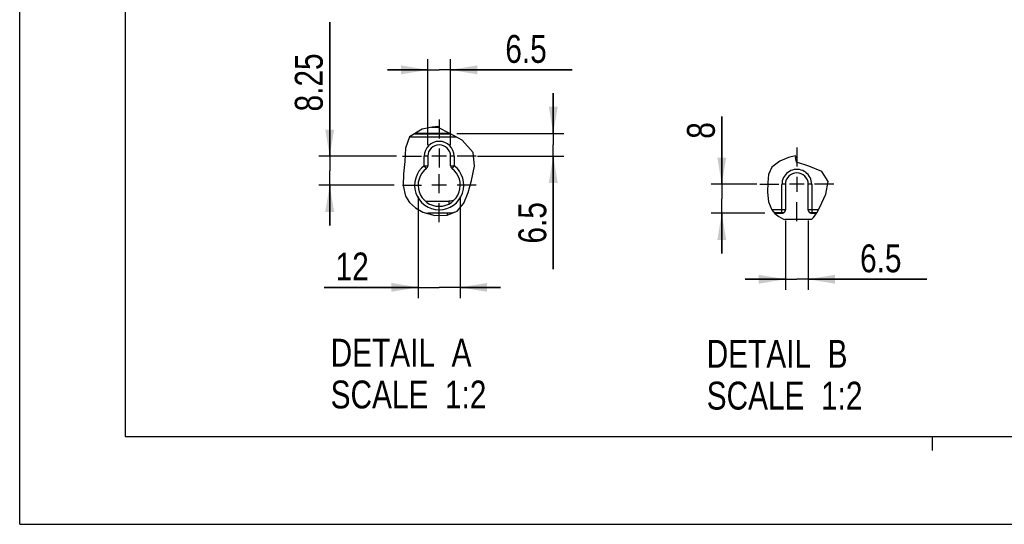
# Model space of a CAD drawing. Header units: inches. Extents: x 0 to 82.7, y 0 to 58.5.
# Tile 1 of 69: x 0 to 27.6, y 0 to 14.1. Entities that reach past the tile are written whole.
import ezdxf

# ---------------------------------------------------------------- set-up
doc = ezdxf.new("R2010")
doc.units = ezdxf.units.IN
doc.header["$LTSCALE"] = 4.547244
doc.header["$MEASUREMENT"] = 0
doc.linetypes.add('CENTER', pattern=[0.6, 0.375, -0.075, 0.075, -0.075])
doc.layers.get('0').update_dxf_attribs({"linetype": 'CONTINUOUS'})
doc.layers.add('DEFAULT_1', color=7, linetype='CENTER')
doc.styles.get("Standard").update_dxf_attribs({"font": 'txt', "width": 0.8})
doc.dimstyles.new('DIMSTYLE_2', dxfattribs={"dimtxt": 0.78125, "dimasz": 0.75, "dimexe": 0.18, "dimexo": 0.0625, "dimgap": 0.09, "dimtad": 1, "dimdec": 1, "dimlfac": 0.4, "dimzin": 4, "dimdsep": 46, "dimtxsty": 'STANDARD', "dimblk": '_FILLED', "dimblk1": '_FILLED', "dimblk2": '_FILLED', "dimcen": 0.09, "dimadec": 0, "dimazin": 0, "dimtfac": 1, "dimtdec": 1, "dimtofl": 0, "dimtmove": 0, "dimatfit": 3, "dimldrblk": '_FILLED', "dimfxl": 1, "dimtolj": 1, "dimtzin": 4, "dimarcsym": 0})
doc.dimstyles.new('DIMSTYLE_3', dxfattribs={"dimtxt": 0.78125, "dimasz": 0.75, "dimexe": 0.18, "dimexo": 0.0625, "dimgap": 0.09, "dimtad": 1, "dimdec": 0, "dimlfac": 0.4, "dimzin": 4, "dimdsep": 46, "dimtxsty": 'STANDARD', "dimblk": '_FILLED', "dimblk1": '_FILLED', "dimblk2": '_FILLED', "dimcen": 0.09, "dimadec": 0, "dimazin": 0, "dimtfac": 1, "dimtdec": 0, "dimtofl": 0, "dimtmove": 0, "dimatfit": 3, "dimldrblk": '_FILLED', "dimfxl": 1, "dimtolj": 1, "dimtzin": 4, "dimarcsym": 0})
doc.dimstyles.new('DIMSTYLE_4', dxfattribs={"dimtxt": 0.78125, "dimasz": 0.75, "dimexe": 0.18, "dimexo": 0.0625, "dimgap": 0.09, "dimtad": 1, "dimlfac": 0.4, "dimzin": 4, "dimdsep": 46, "dimtxsty": 'STANDARD', "dimblk": '_FILLED', "dimblk1": '_FILLED', "dimblk2": '_FILLED', "dimcen": 0.09, "dimadec": 0, "dimazin": 0, "dimtfac": 1, "dimtofl": 0, "dimtmove": 0, "dimatfit": 3, "dimldrblk": '_FILLED', "dimfxl": 1, "dimtolj": 1, "dimtzin": 4, "dimarcsym": 0})

# ---------------------------------------------------------------- blocks, each defined once
blk = doc.blocks.new('_FILLED')
at = {"color": 0, "linetype": 'BYBLOCK'}
blk.add_solid([(0, 0), (-1, 0.167), (-1, -0.167)], dxfattribs=at)
blk = doc.blocks.new('*D8')
at = {"color": 7, "linetype": 'CONTINUOUS'}
for p, q in [((21.47, 8.511), (21.47, 6.568)), ((22.11, 8.511), (22.11, 6.568)), ((21.47, 6.868), (20.345, 6.868)), ((20.345, 6.868), (21.79, 6.868)), ((25.438, 6.868), (21.79, 6.868)), ((22.11, 6.868), (25.438, 6.868))]:
    blk.add_line(p, q, dxfattribs=at)
at = {"color": 7, "linetype": 'CONTINUOUS', "xscale": 0.75, "yscale": 0.75, "zscale": 0.75}
blk.add_blockref('_FILLED', (21.47, 6.868), dxfattribs=at)
at = {"color": 7, "linetype": 'CONTINUOUS', "xscale": 0.75, "yscale": 0.75, "zscale": 0.75, "rotation": 180}
blk.add_blockref('_FILLED', (22.11, 6.868), dxfattribs=at)
at = {"color": 7, "linetype": 'CONTINUOUS', "insert": (23.563, 7.845), "char_height": 0.7812, "width": 1.875, "attachment_point": 1, "line_spacing_factor": 0.9}
blk.add_mtext('6.5', dxfattribs=at)
blk = doc.blocks.new('*D9')
at = {"color": 7, "linetype": 'CONTINUOUS'}
for p, q in [((19.686, 9.529), (19.686, 11.431)), ((19.686, 11.431), (19.686, 9.123)), ((20.67, 9.529), (19.386, 9.529)), ((19.686, 7.592), (19.686, 9.123)), ((20.895, 8.717), (19.386, 8.717)), ((19.686, 8.717), (19.686, 7.592))]:
    blk.add_line(p, q, dxfattribs=at)
at = {"color": 7, "linetype": 'CONTINUOUS', "xscale": 0.75, "yscale": 0.75, "zscale": 0.75}
for p, rotation in [((19.686, 9.529), 270), ((19.686, 8.717), 90)]:
    blk.add_blockref('_FILLED', p, dxfattribs=dict(at, rotation=rotation))
at = {"color": 7, "linetype": 'CONTINUOUS', "insert": (18.71, 10.806), "char_height": 0.781, "width": 0.625, "attachment_point": 1, "rotation": 90, "line_spacing_factor": 0.9}
blk.add_mtext('8', dxfattribs=at)
blk = doc.blocks.new('*D10')
at = {"color": 7, "linetype": 'CONTINUOUS'}
for p, q in [((8.692, 10.315), (8.692, 14.071)), ((8.692, 14.071), (8.692, 9.909)), ((10.563, 10.315), (8.392, 10.315)), ((8.692, 8.378), (8.692, 9.909)), ((10.496, 9.503), (8.392, 9.503)), ((8.692, 9.503), (8.692, 8.378))]:
    blk.add_line(p, q, dxfattribs=at)
at = {"color": 7, "linetype": 'CONTINUOUS', "xscale": 0.75, "yscale": 0.75, "zscale": 0.75}
for p, rotation in [((8.692, 10.315), 270), ((8.692, 9.503), 90)]:
    blk.add_blockref('_FILLED', p, dxfattribs=dict(at, rotation=rotation))
at = {"color": 7, "linetype": 'CONTINUOUS', "insert": (7.715, 11.571), "char_height": 0.7812, "width": 2.5, "attachment_point": 1, "rotation": 90, "line_spacing_factor": 0.9}
blk.add_mtext('8.25', dxfattribs=at)
blk = doc.blocks.new('*D11')
at = {"color": 7, "linetype": 'CONTINUOUS'}
for p, q in [((14.96, 10.956), (14.96, 12.081)), ((14.96, 12.081), (14.96, 10.635)), ((12.258, 10.956), (15.26, 10.956)), ((14.96, 7.155), (14.96, 10.635)), ((12.841, 10.315), (15.26, 10.315)), ((14.96, 10.315), (14.96, 7.155))]:
    blk.add_line(p, q, dxfattribs=at)
at = {"color": 7, "linetype": 'CONTINUOUS', "xscale": 0.75, "yscale": 0.75, "zscale": 0.75}
for p, rotation in [((14.96, 10.956), 270), ((14.96, 10.315), 90)]:
    blk.add_blockref('_FILLED', p, dxfattribs=dict(at, rotation=rotation))
at = {"color": 7, "linetype": 'CONTINUOUS', "insert": (13.983, 9.03), "char_height": 0.7812, "width": 1.875, "attachment_point": 3, "rotation": 90, "line_spacing_factor": 0.9}
blk.add_mtext('6.5', dxfattribs=at)
blk = doc.blocks.new('*D12')
at = {"color": 7, "linetype": 'CONTINUOUS'}
for p, q in [((11.442, 10.628), (11.442, 13.037)), ((12.082, 10.628), (12.082, 13.037)), ((11.442, 12.737), (10.317, 12.737)), ((10.317, 12.737), (11.762, 12.737)), ((15.491, 12.737), (11.762, 12.737)), ((12.082, 12.737), (15.491, 12.737))]:
    blk.add_line(p, q, dxfattribs=at)
at = {"color": 7, "linetype": 'CONTINUOUS', "xscale": 0.75, "yscale": 0.75, "zscale": 0.75}
blk.add_blockref('_FILLED', (11.442, 12.737), dxfattribs=at)
at = {"color": 7, "linetype": 'CONTINUOUS', "xscale": 0.75, "yscale": 0.75, "zscale": 0.75, "rotation": 180}
blk.add_blockref('_FILLED', (12.082, 12.737), dxfattribs=at)
at = {"color": 7, "linetype": 'CONTINUOUS', "insert": (13.616, 13.714), "char_height": 0.7812, "width": 1.875, "attachment_point": 1, "line_spacing_factor": 0.9}
blk.add_mtext('6.5', dxfattribs=at)
blk = doc.blocks.new('*D13')
at = {"color": 7, "linetype": 'CONTINUOUS'}
for p, q in [((11.171, 9.191), (11.171, 6.34)), ((12.353, 9.191), (12.353, 6.34)), ((11.171, 6.64), (8.537, 6.64)), ((8.537, 6.64), (11.762, 6.64)), ((13.478, 6.64), (11.762, 6.64)), ((12.353, 6.64), (13.478, 6.64))]:
    blk.add_line(p, q, dxfattribs=at)
at = {"color": 7, "linetype": 'CONTINUOUS', "xscale": 0.75, "yscale": 0.75, "zscale": 0.75}
blk.add_blockref('_FILLED', (11.171, 6.64), dxfattribs=at)
at = {"color": 7, "linetype": 'CONTINUOUS', "xscale": 0.75, "yscale": 0.75, "zscale": 0.75, "rotation": 180}
blk.add_blockref('_FILLED', (12.353, 6.64), dxfattribs=at)
at = {"color": 7, "linetype": 'CONTINUOUS', "insert": (9.787, 7.617), "char_height": 0.7812, "width": 1.25, "attachment_point": 3, "line_spacing_factor": 0.9}
blk.add_mtext('12', dxfattribs=at)

msp = doc.modelspace()

# ---------------------------------------------------------------- linework, layer by layer
at = {"color": 7, "linetype": 'CONTINUOUS'}
for p, q in [((0, 0), (0, 58.465)), ((2.953, 56.004), (2.953, 2.461)), ((11.288, 11.075), (10.932, 10.857)), ((11.564, 11.131), (11.288, 11.075)), ((11.55, 11.128), (11.753, 11.128)), ((11.724, 11.152), (11.564, 11.131)), ((11.724, 11.152), (11.759, 11.152)), ((11.748, 11.11), (11.759, 11.152)), ((12.042, 10.966), (11.748, 11.11)), ((10.932, 10.857), (10.817, 10.538)), ((12.258, 10.849), (10.929, 10.849)), ((11.079, 10.947), (12.077, 10.947)), ((12.061, 10.956), (11.093, 10.956)), ((12.405, 10.769), (12.042, 10.966)), ((12.713, 10.422), (12.405, 10.769)), ((10.817, 10.538), (10.798, 10.172)), ((11.344, 10.051), (11.344, 10.315)), ((11.442, 10.315), (11.344, 10.315)), ((11.442, 10.315), (11.442, 10.051)), ((11.969, 10.315), (11.555, 10.315)), ((12.082, 10.051), (12.082, 10.316)), ((12.18, 10.315), (12.082, 10.315)), ((12.18, 10.315), (12.18, 10.051)), ((12.754, 10.041), (12.713, 10.422)), ((21.555, 10.277), (21.311, 10.181)), ((21.756, 10.324), (21.555, 10.277)), ((21.772, 10.291), (21.756, 10.324)), ((21.757, 10.281), (21.762, 10.285)), ((21.782, 10.151), (21.757, 10.281)), ((21.762, 10.285), (21.767, 10.288)), ((21.767, 10.288), (21.772, 10.291)), ((10.798, 10.172), (10.766, 9.823)), ((11.403, 9.973), (11.344, 10.051)), ((11.344, 10.051), (11.442, 10.051)), ((12.082, 10.051), (12.18, 10.051)), ((12.18, 10.051), (12.121, 9.973)), ((12.666, 9.636), (12.754, 10.041)), ((21.085, 10.007), (20.996, 9.805)), ((21.311, 10.181), (21.085, 10.007)), ((22.122, 10.037), (21.782, 10.151)), ((22.489, 9.885), (22.122, 10.037)), ((10.766, 9.823), (10.749, 9.492)), ((20.996, 9.805), (20.975, 9.579)), ((21.79, 9.735), (21.79, 9.322)), ((22.667, 9.603), (22.489, 9.885)), ((10.749, 9.492), (10.814, 9.193)), ((11.969, 9.503), (11.555, 9.503)), ((12.576, 9.304), (12.666, 9.636)), ((12.67, 9.656), (12.666, 9.656)), ((20.975, 9.579), (20.968, 9.308)), ((21.47, 9.529), (21.372, 9.529)), ((21.372, 8.717), (21.372, 9.526)), ((21.47, 9.529), (21.47, 8.824)), ((21.997, 9.529), (21.583, 9.529)), ((22.208, 9.529), (22.11, 9.529)), ((22.11, 8.824), (22.11, 9.529)), ((22.208, 9.531), (22.208, 8.717)), ((22.607, 9.251), (22.667, 9.603)), ((10.814, 9.193), (10.929, 9.015)), ((12.456, 9.004), (12.576, 9.304)), ((20.968, 9.308), (20.993, 9.042)), ((22.439, 8.892), (22.607, 9.251)), ((10.929, 9.015), (11.097, 8.865)), ((11.097, 8.865), (11.303, 8.749)), ((11.377, 9.056), (12.034, 9.056)), ((12.075, 9.059), (12.034, 9.056)), ((12.034, 9.056), (12.034, 8.98)), ((12.268, 8.779), (12.456, 9.004)), ((20.993, 9.042), (21.085, 8.812)), ((22.353, 8.732), (22.439, 8.892)), ((11.303, 8.749), (11.644, 8.655)), ((11.398, 8.723), (11.447, 8.725)), ((11.447, 8.725), (11.99, 8.725)), ((11.447, 8.725), (11.447, 8.709)), ((11.644, 8.655), (11.983, 8.662)), ((11.983, 8.662), (12.268, 8.779)), ((11.99, 8.725), (11.99, 8.665)), ((21.08, 8.824), (21.47, 8.824)), ((21.085, 8.812), (21.173, 8.711)), ((21.372, 8.725), (21.16, 8.725)), ((21.168, 8.717), (21.372, 8.717)), ((21.173, 8.711), (21.286, 8.626)), ((21.286, 8.626), (21.416, 8.556)), ((21.47, 8.824), (21.469, 8.811)), ((21.469, 8.802), (21.47, 8.815)), ((22.11, 8.824), (22.403, 8.824)), ((22.11, 8.815), (22.111, 8.802)), ((22.113, 8.789), (22.117, 8.777)), ((22.199, 8.544), (22.261, 8.598)), ((22.349, 8.725), (22.208, 8.725)), ((22.208, 8.717), (22.343, 8.717)), ((22.261, 8.598), (22.353, 8.732)), ((21.416, 8.556), (21.449, 8.544)), ((22.199, 8.544), (21.449, 8.544)), ((2.953, 2.461), (79.724, 2.461)), ((25.591, 2.067), (25.591, 2.461)), ((0, 0), (82.677, 0))]:
    msp.add_line(p, q, dxfattribs=at)
for points in [[(22.208, 9.531), (22.205, 9.581), (22.196, 9.629), (22.182, 9.674), (22.162, 9.719), (22.138, 9.761), (22.109, 9.8), (22.075, 9.834), (22.038, 9.865), (21.998, 9.891), (21.955, 9.913), (21.909, 9.929), (21.862, 9.941), (21.814, 9.946), (21.765, 9.946), (21.717, 9.94), (21.67, 9.929), (21.624, 9.912), (21.581, 9.891), (21.54, 9.864), (21.503, 9.833), (21.47, 9.798), (21.441, 9.759), (21.416, 9.716), (21.397, 9.671), (21.383, 9.624), (21.375, 9.576), (21.372, 9.526)], [(12.176, 9.083), (12.154, 9.075), (12.115, 9.065), (12.075, 9.059)], [(21.372, 8.717), (21.385, 8.718), (21.398, 8.721), (21.41, 8.725), (21.421, 8.73), (21.432, 8.737), (21.441, 8.746), (21.45, 8.755), (21.457, 8.766), (21.462, 8.777), (21.467, 8.789), (21.469, 8.811)], [(21.467, 8.798), (21.463, 8.786), (21.457, 8.775), (21.45, 8.764), (21.441, 8.754), (21.432, 8.746), (21.421, 8.739), (21.409, 8.733), (21.397, 8.729), (21.385, 8.726), (21.372, 8.725)], [(22.113, 8.789), (22.111, 8.811), (22.11, 8.824)], [(22.208, 8.725), (22.195, 8.726), (22.183, 8.729), (22.171, 8.733), (22.159, 8.739), (22.148, 8.746), (22.139, 8.754), (22.13, 8.764), (22.123, 8.775), (22.117, 8.786), (22.113, 8.798)], [(22.117, 8.777), (22.123, 8.766), (22.13, 8.755), (22.139, 8.746), (22.148, 8.737), (22.159, 8.73), (22.17, 8.725), (22.182, 8.721), (22.195, 8.718), (22.208, 8.717)]]:
    msp.add_lwpolyline(points, dxfattribs=at)
for centre, radius, start, end in [((11.762, 10.315), 0.418, 360, 180), ((11.762, 10.315), 0.32, 0.1155, 180.0006), ((11.762, 9.503), 0.689, 127.3832, 52.6168), ((11.762, 9.503), 0.591, 127.3832, 52.6168), ((11.344, 10.051), 0.0984, 307.3832, 0), ((12.18, 10.051), 0.0984, 180, 232.6168), ((21.79, 9.529), 0.32, 0.0813, 180), ((11.99, 9.522), 0.797, 269.9951, 286.1635)]:
    msp.add_arc(centre, radius, start, end, dxfattribs=at)
at = {"layer": 'DEFAULT_1', "color": 7, "linetype": 'CENTER'}
for p, q in [((11.762, 11.349), (11.762, 10.815)), ((11.762, 10.537), (11.762, 10.003)), ((21.79, 10.562), (21.79, 10.029)), ((10.729, 10.315), (11.262, 10.315)), ((12.795, 10.315), (12.262, 10.315)), ((11.762, 9.282), (11.762, 9.815)), ((10.729, 9.503), (11.262, 9.503)), ((12.795, 9.503), (12.262, 9.503)), ((20.757, 9.529), (21.29, 9.529)), ((22.823, 9.529), (22.29, 9.529)), ((11.762, 8.47), (11.762, 9.003)), ((21.79, 8.495), (21.79, 9.029))]:
    msp.add_line(p, q, dxfattribs=at)

# ---------------------------------------------------------------- texts
at = {"color": 7, "linetype": 'CONTINUOUS', "char_height": 0.7812, "width": 6.25, "attachment_point": 1, "line_spacing_factor": 0.9}
for s, insert in [('DETAIL  A\\PSCALE  1:2', (8.719, 5.201)), ('DETAIL  B\\PSCALE  1:2', (19.263, 5.169))]:
    msp.add_mtext(s, dxfattribs=dict(at, insert=insert))

# ---------------------------------------------------------------- dimensions: what is measured, and where the dimension line sits
at = {"color": 7, "linetype": 'CONTINUOUS'}
for base, p1, p2, angle, dimstyle, picture, middle in [((8.692, 10.315), (10.496, 9.503), (10.563, 10.315), 90, 'DIMSTYLE_4', '*D10', (8.106, 12.821)), ((14.96, 10.956), (12.841, 10.315), (12.258, 10.956), 90, 'DIMSTYLE_2', '*D11', (15.214, 6.416)), ((19.686, 8.717), (20.67, 9.529), (20.895, 8.717), 270, 'DIMSTYLE_3', '*D9', (19.1, 11.118)), ((21.47, 6.868), (22.11, 8.511), (21.47, 8.511), 180, 'DIMSTYLE_2', '*D8', (24.501, 7.454))]:
    dim = msp.add_linear_dim(base=base, p1=p1, p2=p2, angle=angle, dimstyle=dimstyle, dxfattribs=at)
    dim.commit()
    dim.dimension.update_dxf_attribs({"geometry": picture, "text_midpoint": middle, "dimtype": 160})
for base, p1, p2, dimstyle, picture, middle in [((12.082, 12.737), (11.442, 10.628), (12.082, 10.628), 'DIMSTYLE_4', '*D12', (14.554, 13.323)), ((12.353, 6.64), (11.171, 9.191), (12.353, 9.191), 'DIMSTYLE_3', '*D13', (7.912, 7.226))]:
    dim = msp.add_linear_dim(base=base, p1=p1, p2=p2, dimstyle=dimstyle, dxfattribs=at)
    dim.commit()
    dim.dimension.update_dxf_attribs({"geometry": picture, "text_midpoint": middle, "dimtype": 160})

doc.saveas('drawing.dxf')
